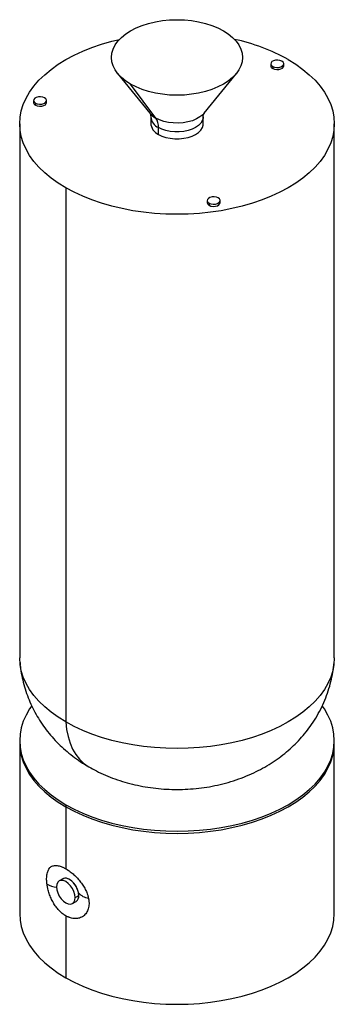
# Paper-space layout '_Isométrica' of a CAD drawing. Header units: millimetres. Extents: x -60 to 60, y -35 to 342.
import ezdxf

# ---------------------------------------------------------------- set-up
doc = ezdxf.new("R2010")
doc.units = ezdxf.units.MM

psp = doc.layouts.new('_Isométrica')

# ---------------------------------------------------------------- linework, layer by layer
at = {"color": 7, "linetype": 'Continuous', "lineweight": 25}
for p, q in [((35.78, 324.77), (35.78, 323.96)), ((36.5, 323.76), (36.5, 322.95)), ((40.72, 323.96), (40.72, 324.77)), ((-22.64, 321.07), (-10.35, 305.9)), ((10.35, 305.9), (22.64, 321.07)), ((-8.08, 304.04), (-17.68, 316.98)), ((-54.72, 310.77), (-54.72, 309.96)), ((-54, 309.76), (-54, 308.95)), ((-49.78, 309.96), (-49.78, 310.77)), ((-60, 301.87), (-60, 97.74)), ((-10, 304.5), (-10, 301.6)), ((10, 301.6), (10, 304.5)), ((60, 97.74), (60, 301.87)), ((-7.07, 297.78), (-7.07, 300.42)), ((-42.43, 277.38), (-42.43, 73.25)), ((11.53, 272.53), (11.53, 271.71)), ((12.25, 271.52), (12.25, 270.7)), ((16.47, 271.71), (16.47, 272.53)), ((-59.89, 95.97), (-59.8, 95.08)), ((-60, 66.14), (-60, 0)), ((60, 0), (60, 66.14)), ((-42.43, 41.65), (-42.43, 17.15)), ((-43.51, 13.32), (-44.93, 12.5)), ((-39.93, 3.84), (-38.51, 4.66)), ((-38.89, 6.13), (-37.48, 6.94)), ((-42.43, -0.81), (-42.43, -24.49))]:
    psp.add_line(p, q, dxfattribs=at)
at = {"color": 7, "linetype": 'Continuous', "lineweight": 25, "flags": 128}
for points in [[(-17.68, 316.98), (-19.55, 318.19), (-21.17, 319.51), (-22.52, 320.92), (-23.6, 322.42), (-24.37, 323.97), (-24.84, 325.57), (-25, 327.19), (-24.84, 328.8), (-24.37, 330.4), (-23.6, 331.95), (-22.52, 333.45), (-21.17, 334.86), (-19.55, 336.18), (-17.68, 337.39), (-15.59, 338.47), (-13.3, 339.41), (-10.85, 340.19), (-8.26, 340.81), (-5.56, 341.26), (-2.8, 341.53), (0, 341.62), (2.8, 341.53), (5.56, 341.26), (8.26, 340.81), (10.85, 340.19), (13.3, 339.41), (15.59, 338.47), (17.68, 337.39)], [(17.68, 337.39), (19.55, 336.18), (21.17, 334.86), (22.52, 333.45), (23.6, 331.95), (24.37, 330.4), (24.84, 328.8), (25, 327.19), (24.84, 325.57), (24.37, 323.97), (23.6, 322.42), (22.52, 320.92), (21.17, 319.51), (19.55, 318.19), (17.68, 316.98), (15.59, 315.9), (13.3, 314.97), (10.85, 314.18), (8.26, 313.56), (5.56, 313.12), (2.8, 312.84), (0, 312.75), (-2.8, 312.84), (-5.56, 313.12), (-8.26, 313.56), (-10.85, 314.18), (-13.3, 314.97), (-15.59, 315.9), (-17.68, 316.98)], [(-42.43, 277.38), (-45.34, 279.19), (-48.03, 281.12), (-50.48, 283.15), (-52.66, 285.27), (-54.58, 287.48), (-56.22, 289.77), (-57.57, 292.12), (-58.63, 294.51), (-59.39, 296.94), (-59.85, 299.4), (-60, 301.87), (-59.85, 304.34), (-59.39, 306.8), (-58.63, 309.24), (-57.57, 311.63), (-56.22, 313.98), (-54.58, 316.26), (-52.66, 318.47), (-50.48, 320.6), (-48.03, 322.63), (-45.34, 324.56), (-42.43, 326.37), (-39.29, 328.05), (-35.96, 329.6), (-32.44, 331.01), (-28.75, 332.27), (-24.92, 333.38), (-21.93, 334.11)], [(42.43, 326.37), (45.34, 324.56), (48.03, 322.63), (50.48, 320.6), (52.66, 318.47), (54.58, 316.26), (56.22, 313.98), (57.57, 311.63), (58.63, 309.24), (59.39, 306.8), (59.85, 304.34), (60, 301.87), (59.85, 299.4), (59.39, 296.94), (58.63, 294.51), (57.57, 292.12), (56.22, 289.77), (54.58, 287.48), (52.66, 285.27), (50.48, 283.15), (48.03, 281.12), (45.34, 279.19), (42.43, 277.38), (39.29, 275.7), (35.96, 274.14), (32.44, 272.73), (28.75, 271.47), (24.92, 270.37), (20.97, 269.42), (16.9, 268.64), (12.75, 268.03), (8.54, 267.59), (4.28, 267.32), (0, 267.24), (-4.28, 267.32), (-8.54, 267.59), (-12.75, 268.03), (-16.9, 268.64), (-20.97, 269.42), (-24.92, 270.37), (-28.75, 271.47), (-32.44, 272.73), (-35.96, 274.14), (-39.29, 275.7), (-42.43, 277.38)], [(40, 325.78), (39.29, 326.06), (38.47, 326.19), (37.61, 326.15), (36.83, 325.94), (36.23, 325.59), (35.87, 325.14), (35.79, 324.65), (36.01, 324.17), (36.5, 323.76)], [(36.5, 323.76), (37.21, 323.48), (38.04, 323.35), (38.89, 323.39), (39.67, 323.6), (40.27, 323.95), (40.64, 324.4), (40.71, 324.9), (40.49, 325.37), (40, 325.78)], [(36.5, 322.95), (37.21, 322.66), (38.04, 322.54), (38.89, 322.58), (39.67, 322.79), (40.27, 323.14), (40.64, 323.59), (40.72, 323.96)], [(-50.51, 311.78), (-51.21, 312.06), (-52.04, 312.19), (-52.89, 312.15), (-53.67, 311.94), (-54.27, 311.59), (-54.64, 311.14), (-54.71, 310.65), (-54.49, 310.17), (-54, 309.76)], [(-54, 309.76), (-53.3, 309.48), (-52.47, 309.35), (-51.61, 309.4), (-50.84, 309.6), (-50.23, 309.95), (-49.87, 310.4), (-49.79, 310.9), (-50.01, 311.38), (-50.51, 311.78)], [(-54, 308.95), (-53.3, 308.66), (-52.47, 308.54), (-51.61, 308.58), (-50.84, 308.79), (-50.23, 309.14), (-49.87, 309.59), (-49.78, 309.96)], [(10.35, 305.9), (9.81, 305.32), (8.72, 304.44), (7.38, 303.67), (5.85, 303.03), (4.15, 302.55), (2.34, 302.24), (0.47, 302.11), (-1.41, 302.15), (-3.26, 302.38), (-5.02, 302.77), (-6.64, 303.33), (-8.08, 304.04)], [(-7.08, 297.79), (-5.74, 297.14), (-4.23, 296.64), (-2.59, 296.29), (-0.87, 296.12), (0.87, 296.12), (2.59, 296.29), (4.23, 296.64), (5.74, 297.14), (7.08, 297.79), (8.2, 298.56), (9.07, 299.43), (9.67, 300.38), (9.97, 301.37), (10, 302.15)], [(10, 304.5), (9.96, 304), (9.66, 303), (9.06, 302.06), (8.19, 301.19), (7.07, 300.42), (5.74, 299.77), (4.23, 299.27), (2.59, 298.92), (0.87, 298.75), (-0.87, 298.75), (-2.59, 298.92), (-4.23, 299.27), (-5.74, 299.77), (-7.07, 300.42)], [(15.75, 273.53), (15.04, 273.82), (14.22, 273.95), (13.36, 273.9), (12.58, 273.69), (11.98, 273.34), (11.62, 272.89), (11.54, 272.4), (11.76, 271.92), (12.25, 271.52)], [(12.25, 271.52), (12.96, 271.23), (13.79, 271.11), (14.64, 271.15), (15.42, 271.36), (16.02, 271.71), (16.39, 272.16), (16.46, 272.65), (16.24, 273.13), (15.75, 273.53)], [(12.25, 270.7), (12.96, 270.42), (13.79, 270.29), (14.64, 270.33), (15.42, 270.54), (16.02, 270.89), (16.39, 271.34), (16.47, 271.71)], [(-42.43, 73.25), (-45.34, 75.06), (-48.03, 76.98), (-50.48, 79.01), (-52.66, 81.14), (-54.58, 83.35), (-56.22, 85.63), (-57.57, 87.98), (-58.63, 90.38), (-59.39, 92.81), (-59.85, 95.27), (-60, 97.74)], [(60, 97.74), (59.85, 95.27), (59.39, 92.81), (58.63, 90.38), (57.57, 87.98), (56.22, 85.63), (54.58, 83.35), (52.66, 81.14), (50.48, 79.01), (48.03, 76.98), (45.34, 75.06), (42.43, 73.25), (39.29, 71.56), (35.96, 70.01), (32.44, 68.6), (28.75, 67.34), (24.92, 66.23), (20.97, 65.28), (16.9, 64.5), (12.75, 63.89), (8.54, 63.45), (4.28, 63.19), (0, 63.1), (-4.28, 63.19), (-8.54, 63.45), (-12.75, 63.89), (-16.9, 64.5), (-20.97, 65.28), (-24.92, 66.23), (-28.75, 67.34), (-32.44, 68.6), (-35.96, 70.01), (-39.29, 71.56), (-42.43, 73.25)], [(-55.43, 79.4), (-56.22, 78.24), (-57.57, 75.9), (-58.63, 73.5), (-59.39, 71.07), (-59.85, 68.61), (-60, 66.14), (-59.85, 63.67), (-59.39, 61.21), (-58.63, 58.78), (-57.57, 56.38), (-56.22, 54.04), (-54.58, 51.75), (-52.66, 49.54), (-50.48, 47.41), (-48.03, 45.38), (-45.34, 43.46), (-42.43, 41.65)], [(-42.43, 41.65), (-39.29, 39.96), (-35.96, 38.41), (-32.44, 37), (-28.75, 35.74), (-24.92, 34.63), (-20.97, 33.69), (-16.9, 32.91), (-12.75, 32.29), (-8.54, 31.86), (-4.28, 31.59), (0, 31.5), (4.28, 31.59), (8.54, 31.86), (12.75, 32.29), (16.9, 32.91), (20.97, 33.69), (24.92, 34.63), (28.75, 35.74), (32.44, 37), (35.96, 38.41), (39.29, 39.96), (42.43, 41.65), (45.34, 43.46), (48.03, 45.38), (50.48, 47.41), (52.66, 49.54), (54.58, 51.75), (56.22, 54.04), (57.57, 56.38), (58.63, 58.78), (59.39, 61.21), (59.85, 63.67), (60, 66.14), (59.85, 68.61), (59.39, 71.07), (58.63, 73.5), (57.57, 75.9), (56.22, 78.24), (55.48, 79.32)], [(-42.43, 73.25), (-42.12, 70.37), (-41.58, 67.66), (-40.81, 65.16), (-39.82, 62.87), (-38.62, 60.82), (-37.21, 59.02), (-35.61, 57.48), (-33.83, 56.23), (-33.65, 56.12)], [(-60, 65.32), (-59.85, 62.85), (-59.39, 60.39), (-58.63, 57.96), (-57.57, 55.56), (-56.22, 53.22), (-54.58, 50.93), (-52.66, 48.72), (-50.48, 46.6), (-48.03, 44.57), (-45.34, 42.64), (-42.43, 40.83)], [(-60, 65.32), (-59.85, 62.85), (-59.39, 60.39), (-58.63, 57.96), (-57.57, 55.56), (-56.22, 53.22), (-54.58, 50.93), (-52.66, 48.72), (-50.48, 46.6), (-48.03, 44.57), (-45.34, 42.64), (-42.43, 40.83)], [(-42.43, 40.83), (-39.29, 39.15), (-35.96, 37.59), (-32.44, 36.18), (-28.75, 34.92), (-24.92, 33.82), (-20.97, 32.87), (-16.9, 32.09), (-12.75, 31.48), (-8.54, 31.04), (-4.28, 30.77), (0, 30.69), (4.28, 30.77), (8.54, 31.04), (12.75, 31.48), (16.9, 32.09), (20.97, 32.87), (24.92, 33.82), (28.75, 34.92), (32.44, 36.18), (35.96, 37.59), (39.29, 39.15), (42.43, 40.83), (45.34, 42.64), (48.03, 44.57), (50.48, 46.6), (52.66, 48.72), (54.58, 50.93), (56.22, 53.22), (57.57, 55.56), (58.63, 57.96), (59.39, 60.39), (59.85, 62.85), (60, 65.32)], [(-42.43, 40.83), (-39.29, 39.15), (-35.96, 37.59), (-32.44, 36.18), (-28.75, 34.92), (-24.92, 33.82), (-20.97, 32.87), (-16.9, 32.09), (-12.75, 31.48), (-8.54, 31.04), (-4.28, 30.77), (0, 30.69), (4.28, 30.77), (8.54, 31.04), (12.75, 31.48), (16.9, 32.09), (20.97, 32.87), (24.92, 33.82), (28.75, 34.92), (32.44, 36.18), (35.96, 37.59), (39.29, 39.15), (42.43, 40.83), (45.34, 42.64), (48.03, 44.57), (50.48, 46.6), (52.66, 48.72), (54.58, 50.93), (56.22, 53.22), (57.57, 55.56), (58.63, 57.96), (59.39, 60.39), (59.85, 62.85), (60, 65.32)], [(-38.89, 6.13), (-39.01, 7.25), (-39.36, 8.44), (-39.93, 9.61), (-40.66, 10.68), (-41.51, 11.58), (-42.43, 12.25), (-43.34, 12.64), (-44.19, 12.73), (-44.93, 12.5), (-45.49, 11.98), (-45.84, 11.2), (-45.96, 10.21)], [(-37.48, 6.94), (-37.6, 8.07), (-37.95, 9.26), (-38.51, 10.43), (-39.24, 11.5), (-40.1, 12.4), (-41.01, 13.07), (-41.93, 13.46), (-42.78, 13.54), (-43.51, 13.32)], [(-45.96, 10.21), (-45.84, 9.08), (-45.49, 7.9), (-44.93, 6.73), (-44.19, 5.65), (-43.34, 4.75), (-42.43, 4.09), (-41.51, 3.7), (-40.66, 3.61), (-39.93, 3.84), (-39.36, 4.36), (-39.01, 5.14), (-38.89, 6.13)], [(-42.43, -24.49), (-39.29, -26.18), (-35.96, -27.73), (-32.44, -29.14), (-28.75, -30.4), (-24.92, -31.51), (-20.97, -32.45), (-16.9, -33.23), (-12.75, -33.85), (-8.54, -34.28), (-4.28, -34.55), (0, -34.64), (4.28, -34.55), (8.54, -34.28), (12.75, -33.85), (16.9, -33.23), (20.97, -32.45), (24.92, -31.51), (28.75, -30.4), (32.44, -29.14), (35.96, -27.73), (39.29, -26.18), (42.43, -24.49), (45.34, -22.68), (48.03, -20.76), (50.48, -18.73), (52.66, -16.6), (54.58, -14.39), (56.22, -12.1), (57.57, -9.76), (58.63, -7.36), (59.39, -4.93), (59.85, -2.47), (60, 0)], [(-60, 0), (-59.85, -2.47), (-59.39, -4.93), (-58.63, -7.36), (-57.57, -9.76), (-56.22, -12.1), (-54.58, -14.39), (-52.66, -16.6), (-50.48, -18.73), (-48.03, -20.76), (-45.34, -22.68), (-42.43, -24.49)]]:
    psp.add_lwpolyline(points, dxfattribs=at)
at = {"color": 7, "linetype": 'Continuous', "lineweight": 25}
for centre, radius, start, end in [((6.29, 261.76), 74.02, 60.7795, 77.8019), ((36.95, 324.03), 1.18, 183.7966, 247.5236), ((-53.55, 310.03), 1.18, 183.7966, 247.5236), ((-4.34, 310.88), 7.8, 219.6823, 241.3958), ((-5.12, 304.91), 4.9, 184.8531, 246.5311), ((-5.07, 302.29), 4.93, 181.6671, 245.999), ((-13.12, 300.68), 6.05, 357.4808, 33.616), ((12.7, 271.79), 1.18, 183.7966, 247.5236), ((-44.77, 20.36), 10.32, 242.1517, 263.359), ((-32.98, 11.94), 6.06, 220.6368, 262.4682), ((-39.85, 6.64), 2.39, 303.9367, 7.3755)]:
    psp.add_arc(centre, radius, start, end, dxfattribs=at)
for points, knots in [([(-10.35, 305.9), (-10.35, 305.91), (-10.38, 305.94), (-10.27, 305.8), (-10.13, 305.43), (-10, 304.93), (-10.02, 304.61), (-10.02, 304.5)], [0, 0, 0, 0, 0.020861, 0.273907, 0.549508, 0.862292, 1, 1, 1, 1]), ([(10.02, 304.49), (10.02, 304.67), (10.02, 305.07), (10.17, 305.57), (10.33, 305.88), (10.34, 305.89), (10.34, 305.9)], [0, 0, 0, 0, 0.2319942, 0.5435858, 0.8092632, 1, 1, 1, 1]), ([(-59.78, 94.83), (-59.74, 94.45), (-59.6, 92.89), (-59.09, 90.17), (-58.24, 86.72), (-57.13, 83.35), (-55.79, 80.08), (-54.23, 76.92), (-52.44, 73.88), (-50.45, 70.96), (-48.26, 68.18), (-45.87, 65.55), (-43.29, 63.06), (-40.53, 60.73), (-37.58, 58.56), (-35.26, 57.06), (-33.92, 56.28), (-33.65, 56.12)], [0, 0, 0, 0, 0.0235339, 0.0969314, 0.1700109, 0.2428477, 0.3155224, 0.3881235, 0.4607488, 0.5335078, 0.6065228, 0.6799299, 0.7538778, 0.8285242, 0.9040272, 0.9805303, 1, 1, 1, 1]), ([(-33.65, 56.12), (-32.69, 55.59), (-30.62, 54.44), (-27.29, 52.89), (-23.66, 51.46), (-19.91, 50.24), (-16.05, 49.23), (-12.1, 48.44), (-8.08, 47.87), (-4.02, 47.53), (0.07, 47.42), (4.18, 47.54), (8.3, 47.89), (12.41, 48.49), (16.5, 49.33), (20.56, 50.43), (24.56, 51.79), (28.34, 53.35), (31.86, 55.09), (35.11, 56.95), (38.2, 58.99), (41.1, 61.19), (43.83, 63.56), (46.36, 66.07), (48.7, 68.72), (50.92, 71.61), (52.98, 74.73), (54.85, 78.1), (56.44, 81.56), (57.74, 85.09), (58.77, 88.68), (59.48, 92.3), (59.86, 94.74), (59.92, 95.97), (59.92, 95.98)], [0, 0, 0, 0, 0.02752, 0.059706, 0.092222, 0.125127, 0.158332, 0.191727, 0.225229, 0.258814, 0.292497, 0.326327, 0.36036, 0.394655, 0.429268, 0.464221, 0.499483, 0.534926, 0.566719, 0.598153, 0.629192, 0.659839, 0.690117, 0.720063, 0.74972, 0.77913, 0.811642, 0.843842, 0.875664, 0.907139, 0.938296, 0.969165, 0.999774, 1, 1, 1, 1]), ([(-49.59, 11.24), (-49.6, 11.33), (-49.62, 11.52), (-49.66, 11.8), (-49.68, 12.08), (-49.7, 12.35), (-49.72, 12.62), (-49.73, 12.88), (-49.73, 13.14), (-49.73, 13.66), (-49.7, 14.39), (-49.56, 15.29), (-49.35, 16.09), (-48.96, 17.01), (-48.27, 17.88), (-47.33, 18.33), (-46.45, 18.44), (-45.74, 18.41), (-44.97, 18.26), (-44.29, 18.04), (-43.73, 17.82), (-43.31, 17.62), (-42.87, 17.4), (-42.57, 17.23), (-42.43, 17.15)], [0, 0, 0, 0, 0.01572, 0.031404, 0.047065, 0.062717, 0.078372, 0.094045, 0.109749, 0.125497, 0.188055, 0.2506, 0.31314, 0.37569, 0.50093, 0.625097, 0.687391, 0.750101, 0.812245, 0.874699, 0.906023, 0.937292, 0.96859, 1, 1, 1, 1]), ([(-42.43, 17.15), (-42.35, 17.11), (-42.2, 17.02), (-41.97, 16.88), (-41.74, 16.73), (-41.51, 16.58), (-41.28, 16.42), (-40.9, 16.15), (-40.36, 15.75), (-39.67, 15.18), (-38.99, 14.56), (-38.1, 13.69), (-37.04, 12.49), (-36.09, 11.2), (-35.42, 10.12), (-34.97, 9.29), (-34.58, 8.45), (-34.28, 7.7), (-34.06, 7.05), (-33.9, 6.49), (-33.82, 6.12), (-33.77, 5.93)], [0, 0, 0, 0, 0.020906, 0.041777, 0.062626, 0.083468, 0.104317, 0.125188, 0.187749, 0.250129, 0.312948, 0.375492, 0.500204, 0.625378, 0.687883, 0.750205, 0.812716, 0.875172, 0.916792, 0.958352, 1, 1, 1, 1]), ([(-37.58, 7.99), (-37.75, 8.59), (-38.07, 9.79), (-39.15, 11.5), (-40.48, 12.83), (-41.88, 13.53), (-42.91, 13.67), (-43.28, 13.38), (-43.36, 13.32)], [0, 0, 0, 0, 0.190331, 0.380662, 0.570993, 0.761325, 0.951656, 1, 1, 1, 1]), ([(-42.43, -0.81), (-42.5, -0.77), (-42.65, -0.68), (-42.88, -0.54), (-43.1, -0.39), (-43.32, -0.23), (-43.54, -0.07), (-43.9, 0.21), (-44.4, 0.64), (-45.01, 1.25), (-45.6, 1.92), (-46.35, 2.87), (-47.2, 4.17), (-47.92, 5.6), (-48.42, 6.77), (-48.75, 7.67), (-49.03, 8.57), (-49.24, 9.37), (-49.39, 10.06), (-49.5, 10.66), (-49.56, 11.04), (-49.59, 11.24)], [0, 0, 0, 0, 0.020919, 0.041802, 0.062663, 0.083518, 0.10438, 0.125263, 0.187801, 0.250157, 0.31283, 0.375229, 0.500304, 0.62489, 0.687601, 0.750127, 0.812361, 0.87454, 0.916371, 0.958141, 1, 1, 1, 1]), ([(-38.22, 4.97), (-38.14, 5.02), (-37.73, 5.27), (-37.42, 6.32), (-37.53, 7.43), (-37.58, 7.99)], [0, 0, 0, 0, 0.114765, 0.557382, 1, 1, 1, 1]), ([(-33.77, 5.93), (-33.76, 5.84), (-33.72, 5.66), (-33.68, 5.39), (-33.64, 5.12), (-33.61, 4.85), (-33.59, 4.59), (-33.57, 4.33), (-33.56, 4.07), (-33.56, 3.55), (-33.62, 2.81), (-33.82, 1.88), (-34.13, 1.02), (-34.7, 0.01), (-35.66, -1.01), (-36.9, -1.62), (-37.99, -1.86), (-38.85, -1.91), (-39.73, -1.83), (-40.49, -1.65), (-41.09, -1.45), (-41.54, -1.27), (-41.98, -1.06), (-42.28, -0.9), (-42.43, -0.81)], [0, 0, 0, 0, 0.0157326, 0.0314288, 0.047102, 0.0627656, 0.0784331, 0.0941179, 0.1098336, 0.1255934, 0.1883824, 0.2511574, 0.3134629, 0.3757793, 0.5008738, 0.6254743, 0.6877001, 0.7503398, 0.8126361, 0.8752433, 0.9064308, 0.9375647, 0.9687271, 1, 1, 1, 1])]:
    psp.add_open_spline(points, degree=3, knots=knots, dxfattribs=at)

doc.saveas('drawing.dxf')
